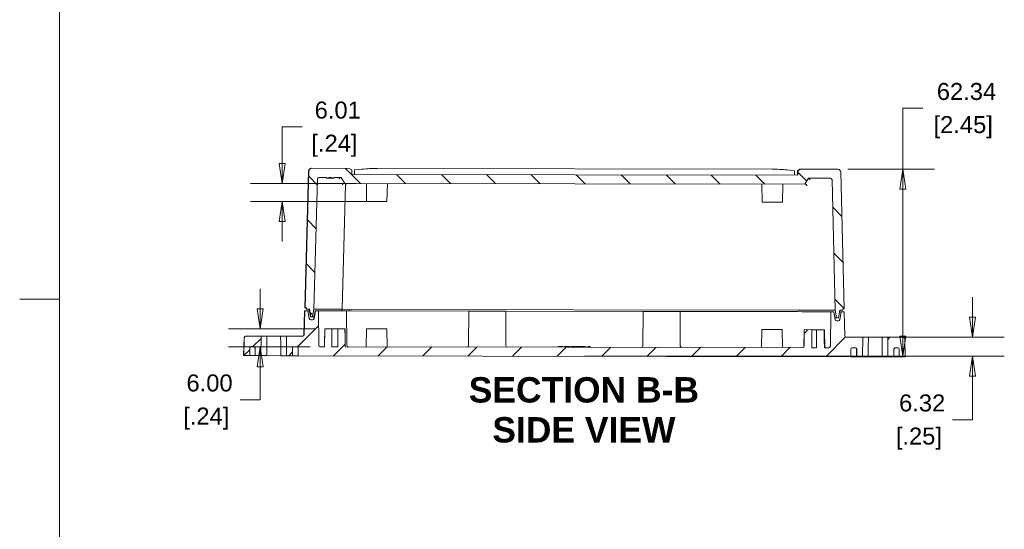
# Model space of a CAD drawing. Header units: millimetres. Extents: x 12 to 920, y 12 to 708.
# Tile 4 of 10: x 12 to 340, y 283 to 453. Entities that reach past the tile are written whole.
import ezdxf

# ---------------------------------------------------------------- set-up
doc = ezdxf.new("R2010")
doc.units = ezdxf.units.MM
doc.header["$LTSCALE"] = 3.333333
for name, color, linetype, lineweight in [('Dimension (ANSI)', 7, 'Continuous', 9), ('Hatch (ANSI)', 7, 'Continuous', 9), ('Sketch Geometry (ANSI)', 7, 'Continuous', 9), ('Symbol (ANSI)', 7, 'Continuous', 9), ('Visible (ANSI)', 7, 'Continuous', 9)]:
    doc.layers.add(name, color=color, linetype=linetype, lineweight=lineweight)
doc.styles.add('Label Text (ANSI)', font='arialbd.ttf')
doc.styles.add('Note Text (ANSI)', font='arial.ttf')
doc.dimstyles.new('Default - mm (ANSI)', dxfattribs={"dimscale": 3.333333, "dimtxt": 1.7, "dimasz": 2, "dimexe": 3.175, "dimexo": 1, "dimgap": 0.8, "dimtad": 0, "dimtih": 1, "dimtoh": 1, "dimrnd": 1e-08, "dimzin": 4, "dimdsep": 46, "dimtxsty": 'Note Text (ANSI)', "dimblk": 'Filled-1', "dimcen": 0.09, "dimdle": 10, "dimclrd": 256, "dimclre": 256, "dimclrt": 256, "dimadec": 1, "dimazin": 0, "dimtfac": 1.792941, "dimtofl": 0, "dimtmove": 0, "dimatfit": 3, "dimfxl": 1, "dimtolj": 1, "dimtzin": 0, "dimlwd": -1, "dimlwe": -1, "dimarcsym": 0})

# ---------------------------------------------------------------- blocks, each defined once
blk = doc.blocks.new('Filled-1')
at = {"color": 0}
for p, q in [((0, 0), (-1, 0.15)), ((-1, 0.15), (-1, -0.15)), ((-1, 0), (0, 0)), ((-1, -0.15), (0, 0))]:
    blk.add_line(p, q, dxfattribs=at)
at = {"color": 0, "flags": 128}
blk.add_lwpolyline([(-1, -0.15), (0, 0), (-1, 0.15), (-1, -0.15)], dxfattribs=at)
at = {"color": 0}
blk.add_solid([(-1, -0.15), (0, 0), (-1, 0.15), (-1, -0.15)], dxfattribs=at)
blk = doc.blocks.new('*D18')
at = {"layer": 'Defpoints', "color": 0, "transparency": 16777216}
for p in [(99.32, 398.38), (127.39, 398.38), (134.27, 392.37)]:
    blk.add_point(p, dxfattribs=at)
at = {"layer": 'Dimension (ANSI)', "transparency": 16777216}
for p, q in [((99.32, 405.05), (99.32, 417.24)), ((99.32, 417.24), (105.99, 417.24)), ((124.05, 398.38), (88.74, 398.38)), ((130.94, 392.37), (88.74, 392.37)), ((99.32, 385.7), (99.32, 379.04))]:
    blk.add_line(p, q, dxfattribs=at)
at = {"layer": 'Dimension (ANSI)', "transparency": 16777216, "xscale": 6.666666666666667, "yscale": 6.666666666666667, "zscale": 6.666666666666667}
for p, rotation in [((99.32, 398.38), 270), ((99.32, 392.37), 90)]:
    blk.add_blockref('Filled-1', p, dxfattribs=dict(at, rotation=rotation))
at = {"layer": 'Dimension (ANSI)', "transparency": 16777216, "char_height": 5.667, "attachment_point": 5, "style": 'Note Text (ANSI)'}
for s, insert in [('\\A1; 6.01', (116.73, 422.8)), ('\\A1;[.24]', (116.73, 410.94))]:
    blk.add_mtext(s, dxfattribs=dict(at, insert=insert))
blk = doc.blocks.new('*D19')
at = {"layer": 'Defpoints', "color": 0, "transparency": 16777216}
for p in [(113.48, 349.91), (91.89, 343.91), (111.96, 343.91)]:
    blk.add_point(p, dxfattribs=at)
at = {"layer": 'Dimension (ANSI)', "transparency": 16777216}
for p, q in [((91.89, 356.58), (91.89, 363.24)), ((110.14, 349.91), (81.31, 349.91)), ((108.63, 343.91), (81.31, 343.91)), ((91.89, 337.25), (91.89, 326.25)), ((91.89, 326.25), (85.22, 326.25))]:
    blk.add_line(p, q, dxfattribs=at)
at = {"layer": 'Dimension (ANSI)', "transparency": 16777216, "xscale": 6.666666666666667, "yscale": 6.666666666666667, "zscale": 6.666666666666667}
for p, rotation in [((91.89, 349.91), 270), ((91.89, 343.91), 90)]:
    blk.add_blockref('Filled-1', p, dxfattribs=dict(at, rotation=rotation))
at = {"layer": 'Dimension (ANSI)', "transparency": 16777216, "char_height": 5.667, "attachment_point": 5, "style": 'Note Text (ANSI)'}
for s, insert in [('\\A1; 6.00', (73.94, 331.81)), ('\\A1;[.24]', (73.94, 319.95))]:
    blk.add_mtext(s, dxfattribs=dict(at, insert=insert))
blk = doc.blocks.new('*D20')
at = {"layer": 'Defpoints', "color": 0, "transparency": 16777216}
for p in [(292.56, 347.08), (329.74, 347.08), (196.86, 340.76)]:
    blk.add_point(p, dxfattribs=at)
at = {"layer": 'Dimension (ANSI)', "transparency": 16777216}
for p, q in [((329.74, 353.75), (329.74, 360.41)), ((295.89, 347.08), (340.32, 347.08)), ((200.19, 340.76), (340.32, 340.76)), ((329.74, 334.09), (329.74, 319.58)), ((329.74, 319.58), (323.07, 319.58))]:
    blk.add_line(p, q, dxfattribs=at)
at = {"layer": 'Dimension (ANSI)', "transparency": 16777216, "xscale": 6.666666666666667, "yscale": 6.666666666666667, "zscale": 6.666666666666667}
for p, rotation in [((329.74, 347.08), 270), ((329.74, 340.76), 90)]:
    blk.add_blockref('Filled-1', p, dxfattribs=dict(at, rotation=rotation))
at = {"layer": 'Dimension (ANSI)', "transparency": 16777216, "char_height": 5.667, "attachment_point": 5, "style": 'Note Text (ANSI)'}
for s, insert in [('\\A1; 6.32', (311.81, 325.14)), ('\\A1;[.25]', (311.81, 313.28))]:
    blk.add_mtext(s, dxfattribs=dict(at, insert=insert))
blk = doc.blocks.new('*D21')
at = {"layer": 'Defpoints', "color": 0, "transparency": 16777216}
for p in [(284.77, 403.09), (196.86, 340.76), (306.46, 340.76)]:
    blk.add_point(p, dxfattribs=at)
at = {"layer": 'Dimension (ANSI)', "transparency": 16777216}
for p, q in [((306.46, 403.09), (306.46, 423.45)), ((306.46, 423.45), (313.12, 423.45)), ((288.1, 403.09), (317.04, 403.09)), ((306.46, 347.42), (306.46, 396.43)), ((200.19, 340.76), (317.04, 340.76))]:
    blk.add_line(p, q, dxfattribs=at)
at = {"layer": 'Dimension (ANSI)', "transparency": 16777216, "xscale": 6.666666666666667, "yscale": 6.666666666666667, "zscale": 6.666666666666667}
for p, rotation in [((306.46, 403.09), 90), ((306.46, 340.76), 270)]:
    blk.add_blockref('Filled-1', p, dxfattribs=dict(at, rotation=rotation))
at = {"layer": 'Dimension (ANSI)', "transparency": 16777216, "char_height": 5.667, "attachment_point": 5, "style": 'Note Text (ANSI)'}
for s, insert in [('\\A1; 62.34', (326.6, 429.01)), ('\\A1;[2.45]', (326.6, 417.15))]:
    blk.add_mtext(s, dxfattribs=dict(at, insert=insert))
blk = doc.blocks.new('Borders Hammond Border')
at = {"layer": 'Sketch Geometry (ANSI)'}
for p, q in [((7.5, 208.4), (7.5, 7.5)), ((7.5, 107.95), (3.5, 107.95))]:
    blk.add_line(p, q, dxfattribs=at)

msp = doc.modelspace()

# ---------------------------------------------------------------- hatches: boundary and pattern name
at = {"layer": 'Hatch (ANSI)'}
h = msp.add_hatch(dxfattribs=at)
h.set_pattern_fill('ANSI31', color=256, scale=84.666667, angle=90.00021, style=0)
h.set_pattern_definition([(135.0002, (0, 0), (-7.48352, -7.48357), [])])
edge = h.paths.add_edge_path()
edge.add_line((109.441, 353.917), (109.8864, 356.4162))
edge.add_line((109.8864, 356.4162), (111.1059, 399.9271))
edge.add_ellipse((111.6057, 399.9131), major_axis=(-0.5, 0.0009), ratio=0.99999831, start_angle=270, end_angle=358.5, ccw=False)
edge.add_line((111.6066, 400.4131), (114.1867, 400.4084))
edge.add_line((114.1867, 400.4084), (114.1862, 400.1584))
edge.add_line((114.1862, 400.1584), (114.81, 400.1572))
edge.add_line((114.81, 400.1572), (114.8104, 400.4072))
edge.add_line((114.8104, 400.4072), (115.8752, 400.4053))
edge.add_line((115.8752, 400.4053), (115.8748, 400.1553))
edge.add_line((115.8748, 400.1553), (116.565, 400.154))
edge.add_line((116.565, 400.154), (116.5654, 400.404))
edge.add_line((116.5654, 400.404), (119.0148, 400.3995))
edge.add_line((119.0148, 400.3995), (120.1658, 398.3974))
edge.add_line((120.1658, 398.3974), (273.7615, 398.1149))
edge.add_line((273.7615, 398.1149), (274.9199, 400.1127))
edge.add_line((274.9199, 400.1127), (282.3281, 400.0991))
edge.add_ellipse((282.3271, 399.5991), major_axis=(0.5, -0.0009), ratio=0.99999831, start_angle=1.5, end_angle=90, ccw=False)
edge.add_line((282.827, 399.6113), (283.8864, 356.0962))
edge.add_line((283.8864, 356.0962), (284.3226, 353.5954))
edge.add_line((284.3226, 353.5954), (284.9687, 353.5942))
edge.add_line((284.9687, 353.5942), (285.4141, 356.0934))
edge.add_line((285.4141, 356.0934), (286.3864, 356.0916))
edge.add_line((286.3864, 356.0916), (286.3873, 356.5916))
edge.add_line((286.3873, 356.5916), (286.8742, 356.5907))
edge.add_line((286.8742, 356.5907), (285.7658, 402.119))
edge.add_ellipse((284.7661, 402.0946), major_axis=(1, -0.0018), ratio=0.99999831, start_angle=1.5, end_angle=90)
edge.add_line((284.7679, 403.0946), (272.2728, 403.1176))
edge.add_line((272.2728, 403.1176), (271.4191, 402.6268))
edge.add_line((271.4191, 402.6268), (271.4031, 401.1192))
edge.add_line((271.4031, 401.1192), (122.5352, 401.393))
edge.add_line((122.5352, 401.393), (122.5248, 402.9006))
edge.add_line((122.5248, 402.9006), (121.6728, 403.3946))
edge.add_line((121.6728, 403.3946), (109.1777, 403.4176))
edge.add_ellipse((109.1759, 402.4176), major_axis=(-1, 0.0018), ratio=0.99999831, start_angle=270, end_angle=358.5)
edge.add_line((108.1763, 402.4456), (106.9004, 356.9217))
edge.add_line((106.9004, 356.9217), (107.3873, 356.9208))
edge.add_line((107.3873, 356.9208), (107.3864, 356.4208))
edge.add_line((107.3864, 356.4208), (108.3587, 356.419))
edge.add_line((108.3587, 356.419), (108.7949, 353.9182))
edge.add_line((108.7949, 353.9182), (109.441, 353.917))
h = msp.add_hatch(dxfattribs=at)
h.set_pattern_fill('ANSI31', color=256, scale=84.666667, style=0)
h.set_pattern_definition([(45, (0, 0), (-7.48355, 7.48355), [])])
edge = h.paths.add_edge_path()
edge.add_spline(control_points=[(89.7344, 343.9533), (89.7963, 343.9531), (89.8691, 343.9385), (89.9834, 343.891), (90.045, 343.8498), (90.1323, 343.7623), (90.1734, 343.7007), (90.2205, 343.5866), (90.2348, 343.514), (90.2347, 343.4523)], knot_values=[0.07412384, 0.07412384, 0.07412384, 0.07412384, 0.09269043, 0.09269043, 0.11123856, 0.11123856, 0.12976016, 0.12976016, 0.14825789, 0.14825789, 0.14825789, 0.14825789], degree=3, periodic=0)
edge.add_line((90.2347, 343.4523), (90.2301, 340.9523))
edge.add_line((90.2301, 340.9523), (92.1805, 340.9488))
edge.add_line((92.1805, 340.9488), (92.2495, 347.4486))
edge.add_line((92.2495, 347.4486), (87.1343, 347.458))
edge.add_ellipse((87.1334, 346.958), major_axis=(-0.5, 0.0009), ratio=0.99999831, start_angle=270, end_angle=358.5)
edge.add_line((86.6336, 346.9721), (86.4651, 340.9593))
edge.add_line((86.4651, 340.9593), (88.4651, 340.9556))
edge.add_line((88.4651, 340.9556), (88.4697, 343.4556))
edge.add_ellipse((88.9697, 343.4547), major_axis=(-0.5, 0.0009), ratio=0.99999831, start_angle=270, end_angle=360, ccw=False)
edge.add_line((88.9706, 343.9547), (89.7344, 343.9533))
edge = h.paths.add_edge_path()
edge.add_spline(control_points=[(303.4506, 343.0602), (303.4507, 343.1217), (303.4653, 343.1941), (303.5129, 343.3079), (303.5544, 343.3694), (303.6425, 343.4566), (303.7046, 343.4978), (303.8198, 343.545), (303.8931, 343.5594), (303.9555, 343.5592)], knot_values=[0.14864288, 0.14864288, 0.14864288, 0.14864288, 0.16710669, 0.16710669, 0.18565107, 0.18565107, 0.20428518, 0.20428518, 0.22298174, 0.22298174, 0.22298174, 0.22298174], degree=3, periodic=0)
edge.add_line((303.9555, 343.5592), (304.7562, 343.5578))
edge.add_ellipse((304.7553, 343.0578), major_axis=(0.5, -0.0009), ratio=0.99999831, start_angle=0, end_angle=90, ccw=False)
edge.add_line((305.2553, 343.0568), (305.2507, 340.5569))
edge.add_line((305.2507, 340.5569), (307.2507, 340.5532))
edge.add_line((307.2507, 340.5532), (307.1043, 346.5665))
edge.add_ellipse((306.6044, 346.5544), major_axis=(0.5, -0.0009), ratio=0.99999831, start_angle=1.5, end_angle=90)
edge.add_line((306.6053, 347.0544), (301.4325, 347.0639))
edge.add_line((301.4325, 347.0639), (301.4783, 340.5638))
edge.add_line((301.4783, 340.5638), (303.446, 340.5602))
edge.add_line((303.446, 340.5602), (303.4506, 343.0602))
edge = h.paths.add_edge_path()
edge.add_ellipse((108.8294, 353.4182), major_axis=(-0.5, 0.0009), ratio=0.99999831, start_angle=10, end_angle=90)
edge.add_line((108.8285, 352.9182), (109.4314, 352.917))
edge.add_ellipse((109.4323, 353.417), major_axis=(0.5, -0.0009), ratio=0.99999831, start_angle=270, end_angle=350)
edge.add_line((109.9246, 353.3293), (110.3855, 355.9153))
edge.add_line((110.3855, 355.9153), (111.3855, 355.9135))
edge.add_line((111.3855, 355.9135), (111.4647, 344.4089))
edge.add_ellipse((111.9647, 344.4124), major_axis=(-0.5, 0.0009), ratio=0.99999831, start_angle=0.5, end_angle=90)
edge.add_line((111.9638, 343.9124), (113.3958, 343.9097))
edge.add_line((113.3958, 343.9097), (113.5126, 349.9095))
edge.add_line((113.5126, 349.9095), (115.8569, 349.9052))
edge.add_line((115.8569, 349.9052), (115.9042, 343.9051))
edge.add_line((115.9042, 343.9051), (117.8209, 343.9016))
edge.add_line((117.8209, 343.9016), (117.8902, 349.9015))
edge.add_line((117.8902, 349.9015), (120.2345, 349.8972))
edge.add_line((120.2345, 349.8972), (120.3292, 343.897))
edge.add_line((120.3292, 343.897), (194.1494, 343.7612))
edge.add_line((194.1494, 343.7612), (194.1499, 344.0112))
edge.add_line((194.1499, 344.0112), (194.5596, 344.0105))
edge.add_line((194.5596, 344.0105), (194.5591, 343.7605))
edge.add_line((194.5591, 343.7605), (273.4491, 343.6153))
edge.add_line((273.4491, 343.6153), (273.5676, 349.6151))
edge.add_line((273.5676, 349.6151), (276.0586, 349.6106))
edge.add_spline(control_points=[(276.0586, 349.6106), (276.0907, 346.4677), (276.1215, 343.6104)], knot_values=[0, 0, 0, 0.60004565, 0.60004565, 0.60004565], weights=[1, 1.00056749, 1], degree=2, periodic=0)
edge.add_line((276.1215, 343.6104), (277.6024, 343.6077))
edge.add_spline(control_points=[(277.6024, 343.6077), (277.6438, 346.4649), (277.6875, 349.6076)], knot_values=[0, 0, 0, 0.60004565, 0.60004565, 0.60004565], weights=[1, 1.00056749, 1], degree=2, periodic=0)
edge.add_line((277.6875, 349.6076), (280.1784, 349.603))
edge.add_line((280.1784, 349.603), (280.2748, 343.6028))
edge.add_line((280.2748, 343.6028), (281.763, 343.6001))
edge.add_ellipse((281.7639, 344.1001), major_axis=(0.5, -0.0009), ratio=0.99999831, start_angle=270, end_angle=359.5)
edge.add_line((282.2639, 344.0948), (282.3855, 355.5989))
edge.add_line((282.3855, 355.5989), (283.3855, 355.5971))
edge.add_line((283.3855, 355.5971), (283.8368, 353.0094))
edge.add_ellipse((284.3294, 353.0954), major_axis=(-0.5, 0.0009), ratio=0.99999831, start_angle=10, end_angle=90)
edge.add_line((284.3285, 352.5954), (284.9314, 352.5942))
edge.add_ellipse((284.9323, 353.0942), major_axis=(0.5, -0.0009), ratio=0.99999831, start_angle=270, end_angle=350)
edge.add_line((285.4246, 353.0065), (285.8855, 355.5925))
edge.add_line((285.8855, 355.5925), (286.8855, 355.5907))
edge.add_line((286.8855, 355.5907), (287.0806, 347.5772))
edge.add_ellipse((287.5804, 347.5894), major_axis=(-0.5, 0.0009), ratio=0.99999831, start_angle=1.5, end_angle=90)
edge.add_line((287.5795, 347.0894), (293.0897, 347.0792))
edge.add_line((293.0897, 347.0792), (293.02, 340.5793))
edge.add_line((293.02, 340.5793), (291.0524, 340.583))
edge.add_line((291.0524, 340.583), (291.057, 343.083))
edge.add_spline(control_points=[(291.057, 343.083), (291.0571, 343.1445), (291.0427, 343.217), (290.9955, 343.3309), (290.9542, 343.3926), (290.8665, 343.4801), (290.8045, 343.5215), (290.6896, 343.5691), (290.6162, 343.5838), (290.5539, 343.5839)], knot_values=[0.07430402, 0.07430402, 0.07430402, 0.07430402, 0.09276783, 0.09276783, 0.11131221, 0.11131221, 0.12994632, 0.12994632, 0.14864288, 0.14864288, 0.14864288, 0.14864288], degree=3, periodic=0)
edge.add_line((290.5539, 343.5839), (289.586, 343.5857))
edge.add_ellipse((289.5851, 343.0857), major_axis=(-0.5, 0.0009), ratio=0.99999831, start_angle=270, end_angle=360)
edge.add_line((289.0851, 343.0866), (289.0805, 340.5866))
edge.add_line((289.0805, 340.5866), (104.6353, 340.9258))
edge.add_line((104.6353, 340.9258), (104.6399, 343.4258))
edge.add_ellipse((104.1399, 343.4268), major_axis=(0.5, -0.0009), ratio=0.99999831, start_angle=0, end_angle=90)
edge.add_line((104.1408, 343.9268), (103.2051, 343.9285))
edge.add_spline(control_points=[(103.2051, 343.9285), (103.1433, 343.9286), (103.0704, 343.9143), (102.956, 343.8672), (102.8942, 343.8261), (102.8066, 343.739), (102.7652, 343.6775), (102.7178, 343.5636), (102.7032, 343.4911), (102.703, 343.4294)], knot_values=[0.14825789, 0.14825789, 0.14825789, 0.14825789, 0.16682448, 0.16682448, 0.18537261, 0.18537261, 0.20389421, 0.20389421, 0.22239194, 0.22239194, 0.22239194, 0.22239194], degree=3, periodic=0)
edge.add_line((102.703, 343.4294), (102.6985, 340.9294))
edge.add_line((102.6985, 340.9294), (100.748, 340.933))
edge.add_line((100.748, 340.933), (100.7029, 347.4331))
edge.add_line((100.7029, 347.4331), (106.1602, 347.4231))
edge.add_ellipse((106.1611, 347.9231), major_axis=(0.5, -0.0009), ratio=0.99999831, start_angle=270, end_angle=358.5)
edge.add_line((106.6609, 347.909), (106.8855, 355.9217))
edge.add_line((106.8855, 355.9217), (107.8855, 355.9199))
edge.add_line((107.8855, 355.9199), (108.3368, 353.3322))

# ---------------------------------------------------------------- linework, layer by layer
at = {"layer": 'Visible (ANSI)'}
for p, q in [((108.0797, 402.4458), (106.8016, 356.9219)), ((108.1763, 402.4456), (106.9004, 356.9217)), ((109.1777, 403.4176), (109.0811, 403.4178)), ((121.6728, 403.3946), (109.1777, 403.4176)), ((122.5248, 402.9006), (121.6728, 403.3946)), ((122.5352, 401.393), (122.5248, 402.9006)), ((271.4031, 401.1192), (122.5352, 401.393)), ((123.4283, 401.3914), (123.4442, 402.8929)), ((123.4455, 402.8927), (123.4296, 401.3914)), ((125.8934, 403.1333), (123.4442, 402.8929)), ((123.4442, 402.8929), (123.4455, 402.8927)), ((123.4455, 402.8927), (125.8968, 403.1332)), ((130.9819, 403.3775), (130.9785, 403.3775)), ((130.9819, 403.3775), (262.8369, 403.135)), ((267.7519, 402.8808), (270.2867, 402.6226)), ((270.2971, 401.1212), (270.2867, 402.6226)), ((271.2935, 401.1194), (271.3044, 402.1456)), ((271.4191, 402.6268), (271.3098, 402.627)), ((271.4191, 402.6268), (271.4031, 401.1192)), ((272.2728, 403.1176), (271.4191, 402.6268)), ((272.1651, 403.1178), (272.2728, 403.1176)), ((284.7679, 403.0946), (272.2728, 403.1176)), ((286.8742, 356.5907), (285.7658, 402.119)), ((109.8864, 356.4162), (111.1059, 399.9271)), ((111.6066, 400.4131), (114.1867, 400.4084)), ((114.0632, 400.4086), (114.0627, 400.1586)), ((114.0632, 400.1586), (114.0627, 400.1586)), ((114.0636, 400.4086), (114.0632, 400.1586)), ((114.1862, 400.1584), (114.0632, 400.1586)), ((114.1867, 400.4084), (114.1862, 400.1584)), ((114.1862, 400.1584), (114.81, 400.1572)), ((114.81, 400.1572), (114.8104, 400.4072)), ((115.6828, 400.1556), (114.81, 400.1572)), ((114.8104, 400.4072), (115.8752, 400.4053)), ((115.6833, 400.4056), (115.6828, 400.1556)), ((115.6834, 400.1556), (115.6828, 400.1556)), ((115.6839, 400.4056), (115.6834, 400.1556)), ((115.8748, 400.1553), (115.6834, 400.1556)), ((115.8752, 400.4053), (115.8748, 400.1553)), ((115.8748, 400.1553), (116.565, 400.154)), ((116.565, 400.154), (116.5654, 400.404)), ((116.5654, 400.404), (119.0148, 400.3995)), ((119.0148, 400.3995), (120.1658, 398.3974)), ((119.3055, 356.3989), (120.4689, 397.9099)), ((119.9042, 398.3979), (120.0927, 398.3975)), ((120.1658, 398.3974), (120.0927, 398.3975)), ((120.1658, 398.3974), (273.7615, 398.1149)), ((127.4792, 392.3839), (127.3855, 398.3841)), ((134.2697, 392.3714), (134.3854, 398.3712)), ((259.4787, 392.1411), (259.385, 398.1413)), ((266.2692, 392.1286), (266.385, 398.1284)), ((273.7615, 398.1149), (274.9199, 400.1127)), ((273.7615, 398.1149), (273.8751, 398.1147)), ((274.9199, 400.1127), (282.3281, 400.0991)), ((282.827, 399.6113), (283.8864, 356.0962)), ((134.2697, 392.3714), (127.4792, 392.3839)), ((266.2692, 392.1286), (259.4787, 392.1411)), ((106.7867, 355.9219), (106.5617, 347.9092)), ((106.8855, 355.9217), (106.6609, 347.909)), ((106.8855, 355.9217), (106.7867, 355.9219)), ((106.8016, 356.9219), (106.9004, 356.9217)), ((107.8855, 355.9199), (106.8855, 355.9217)), ((106.9004, 356.9217), (107.3873, 356.9208)), ((107.2876, 356.421), (107.2885, 356.921)), ((107.3864, 356.4208), (107.2876, 356.421)), ((107.3873, 356.9208), (107.3864, 356.4208)), ((107.3864, 356.4208), (108.3587, 356.419)), ((108.3368, 353.3322), (107.8855, 355.9199)), ((107.8855, 355.9199), (108.3816, 355.919)), ((108.7306, 353.9183), (108.2944, 356.4191)), ((108.3587, 356.419), (108.7949, 353.9182)), ((109.441, 353.917), (109.8864, 356.4162)), ((110.3211, 355.9154), (109.8603, 353.3294)), ((112.8165, 356.4108), (109.8864, 356.4162)), ((110.3855, 355.9153), (109.9246, 353.3293)), ((110.3211, 355.9154), (110.3855, 355.9153)), ((111.3855, 355.9135), (110.3855, 355.9153)), ((111.4647, 344.4089), (111.3855, 355.9135)), ((111.3855, 355.9135), (112.8184, 355.9108)), ((113.3165, 356.4099), (112.8165, 356.4108)), ((112.8184, 355.9108), (113.3184, 355.9099)), ((113.3165, 356.4099), (119.3055, 356.3989)), ((120.8046, 355.8961), (113.3184, 355.9099)), ((119.2164, 355.8991), (119.3055, 356.3989)), ((122.2806, 356.3934), (119.3055, 356.3989)), ((120.8046, 355.8961), (122.2825, 355.8934)), ((120.8046, 355.8961), (120.8838, 344.3916)), ((271.2801, 356.1194), (122.2806, 356.3934)), ((122.2825, 355.8934), (161.5823, 355.8211)), ((161.461, 344.317), (161.5823, 355.8211)), ((161.5851, 355.8211), (161.4637, 344.317)), ((161.5823, 355.8211), (161.5851, 355.8211)), ((161.5851, 355.8211), (173.8851, 355.7985)), ((173.8851, 355.7985), (173.9645, 344.294)), ((173.8851, 355.7985), (219.7822, 355.7141)), ((219.6608, 344.2099), (219.7822, 355.7141)), ((219.7849, 355.7141), (219.6635, 344.2099)), ((219.7822, 355.7141), (219.7849, 355.7141)), ((219.7849, 355.7141), (232.0849, 355.6915)), ((232.0849, 355.6915), (232.1643, 344.1869)), ((232.0849, 355.6915), (271.282, 355.6194)), ((274.2856, 356.1138), (271.2801, 356.1194)), ((271.282, 355.6194), (272.7847, 355.6166)), ((272.7847, 355.6166), (272.804, 355.6166)), ((280.3178, 355.6027), (272.804, 355.6166)), ((274.305, 356.1138), (274.2856, 356.1138)), ((274.305, 356.1138), (280.316, 356.1027)), ((280.816, 356.1018), (280.316, 356.1027)), ((280.3178, 355.6027), (280.8178, 355.6018)), ((283.8215, 356.0963), (280.816, 356.1018)), ((280.8178, 355.6018), (282.3206, 355.5991)), ((282.3855, 355.5989), (282.2639, 344.0948)), ((282.3206, 355.5991), (282.3855, 355.5989)), ((283.3855, 355.5971), (282.3855, 355.5989)), ((283.8368, 353.0094), (283.3855, 355.5971)), ((283.8864, 356.0962), (283.8215, 356.0963)), ((283.8864, 356.0962), (284.3226, 353.5954)), ((284.9687, 353.5942), (285.4141, 356.0934)), ((285.325, 355.5935), (285.8206, 355.5926)), ((285.4141, 356.0934), (286.3864, 356.0916)), ((285.8855, 355.5925), (285.4246, 353.0065)), ((285.8206, 355.5926), (285.8855, 355.5925)), ((286.8855, 355.5907), (285.8855, 355.5925)), ((286.3864, 356.0916), (286.3873, 356.5916)), ((286.3873, 356.5916), (286.8742, 356.5907)), ((287.0806, 347.5772), (286.8855, 355.5907)), ((108.7306, 353.9183), (108.7949, 353.9182)), ((108.7949, 353.9182), (109.441, 353.917)), ((109.4314, 352.917), (108.8285, 352.9182)), ((109.9648, 353.9161), (109.441, 353.917)), ((284.2577, 353.5955), (283.7344, 353.5964)), ((284.3226, 353.5954), (284.2577, 353.5955)), ((284.3226, 353.5954), (284.9687, 353.5942)), ((284.9314, 352.5942), (284.3285, 352.5954)), ((113.4783, 349.9096), (113.3625, 343.9098)), ((113.4783, 349.9096), (113.5126, 349.9095)), ((115.8569, 349.9052), (113.5126, 349.9095)), ((115.8569, 349.9052), (117.8902, 349.9015)), ((120.2345, 349.8972), (117.8902, 349.9015)), ((120.2345, 349.8972), (120.2688, 349.8971)), ((120.2688, 349.8971), (120.3625, 343.8969)), ((127.401, 349.884), (127.2852, 343.8842)), ((127.401, 349.884), (134.1915, 349.8715)), ((134.1915, 349.8715), (134.2852, 343.8713)), ((259.4005, 349.6412), (259.2848, 343.6414)), ((259.4005, 349.6412), (266.1911, 349.6287)), ((266.1911, 349.6287), (266.2848, 343.6285)), ((273.4777, 349.6153), (273.362, 343.6155)), ((273.4777, 349.6153), (273.5676, 349.6151)), ((276.0586, 349.6106), (273.5676, 349.6151)), ((276.0586, 349.6106), (277.6875, 349.6076)), ((280.1784, 349.603), (277.6875, 349.6076)), ((280.1784, 349.603), (280.2683, 349.6028)), ((280.2683, 349.6028), (280.362, 343.6026)), ((86.3723, 340.9594), (86.541, 346.9722)), ((86.6336, 346.9721), (86.4651, 340.9593)), ((87.1343, 347.458), (87.0417, 347.4582)), ((92.2495, 347.4486), (87.1343, 347.458)), ((92.1805, 340.9488), (92.2495, 347.4486)), ((92.2495, 347.4486), (94.1697, 347.4451)), ((94.1697, 347.4451), (98.7624, 347.4367)), ((98.7624, 347.4367), (98.7696, 347.4366)), ((98.7696, 347.4366), (100.7029, 347.4331)), ((106.1602, 347.4231), (100.7029, 347.4331)), ((100.7029, 347.4331), (100.748, 340.933)), ((293.0897, 347.0792), (287.5795, 347.0894)), ((293.02, 340.5793), (293.0897, 347.0792)), ((294.9546, 347.0758), (293.0897, 347.0792)), ((299.5473, 347.0674), (294.9546, 347.0758)), ((299.5545, 347.0673), (299.5473, 347.0674)), ((301.4325, 347.0639), (299.5545, 347.0673)), ((306.6053, 347.0544), (301.4325, 347.0639)), ((301.4325, 347.0639), (301.4783, 340.5638)), ((307.2507, 340.5532), (307.1043, 346.5665)), ((88.4651, 340.9556), (88.4697, 343.4556)), ((88.9706, 343.9547), (89.7344, 343.9533)), ((90.2143, 340.9524), (90.2189, 343.4524)), ((90.2347, 343.4523), (90.2301, 340.9523)), ((102.6985, 340.9294), (102.703, 343.4294)), ((102.7143, 340.9294), (102.7189, 343.4294)), ((103.2051, 343.9285), (104.1408, 343.9268)), ((104.6399, 343.4258), (104.6353, 340.9258)), ((113.3958, 343.9097), (111.9638, 343.9124)), ((117.8209, 343.9016), (115.9042, 343.9051)), ((194.1494, 343.7612), (120.3292, 343.897)), ((191.4389, 343.7662), (191.4394, 344.0162)), ((191.4394, 343.7662), (191.4399, 344.0162)), ((191.4394, 344.0162), (191.4399, 344.0162)), ((191.4399, 344.0162), (192.9593, 344.0134)), ((192.9589, 343.7634), (192.9593, 344.0134)), ((193.4658, 343.7625), (193.4662, 344.0125)), ((193.4662, 344.0125), (193.4704, 344.0125)), ((193.4699, 343.7625), (193.4704, 344.0125)), ((193.4704, 344.0125), (193.7688, 344.0119)), ((193.7683, 343.7619), (193.7688, 344.0119)), ((193.7688, 344.0119), (194.1499, 344.0112)), ((194.1499, 344.0112), (194.1494, 343.7612)), ((194.5596, 344.0105), (194.1499, 344.0112)), ((194.5591, 343.7605), (194.5596, 344.0105)), ((273.4491, 343.6153), (194.5591, 343.7605)), ((194.5596, 344.0105), (194.9332, 344.0098)), ((194.9328, 343.7598), (194.9332, 344.0098)), ((194.9332, 344.0098), (194.9349, 344.0098)), ((194.9345, 343.7598), (194.9349, 344.0098)), ((194.9349, 344.0098), (195.2333, 344.0092)), ((195.2329, 343.7592), (195.2333, 344.0092)), ((195.6091, 343.7585), (195.6096, 344.0085)), ((195.6096, 344.0085), (195.7181, 344.0083)), ((195.7176, 343.7583), (195.7181, 344.0083)), ((195.7181, 343.7583), (195.7186, 344.0083)), ((195.7181, 344.0083), (195.7186, 344.0083)), ((195.7186, 344.0083), (196.8367, 344.0063)), ((196.8363, 343.7563), (196.8367, 344.0063)), ((196.8367, 344.0063), (197.0524, 344.0059)), ((197.0519, 343.7559), (197.0524, 344.0059)), ((197.0524, 344.0059), (197.1013, 344.0058)), ((197.1008, 343.7558), (197.1013, 344.0058)), ((197.3566, 343.7553), (197.3571, 344.0053)), ((197.3571, 344.0053), (197.4656, 344.0051)), ((197.4652, 343.7551), (197.4656, 344.0051)), ((197.4656, 343.7551), (197.4661, 344.0051)), ((197.4656, 344.0051), (197.4661, 344.0051)), ((197.4661, 344.0051), (198.5842, 344.0031)), ((198.5838, 343.7531), (198.5842, 344.0031)), ((198.5842, 344.0031), (198.7999, 344.0027)), ((198.7995, 343.7527), (198.7999, 344.0027)), ((198.7999, 344.0027), (198.8488, 344.0026)), ((198.8483, 343.7526), (198.8488, 344.0026)), ((199.1042, 343.7521), (199.1046, 344.0021)), ((199.1046, 344.0021), (199.2131, 344.0019)), ((199.2127, 343.7519), (199.2131, 344.0019)), ((199.2131, 344.0019), (199.2136, 344.0019)), ((199.2132, 343.7519), (199.2136, 344.0019)), ((199.2136, 344.0019), (200.3318, 343.9998)), ((200.3313, 343.7498), (200.3318, 343.9998)), ((200.3318, 343.9998), (200.5474, 343.9994)), ((200.547, 343.7494), (200.5474, 343.9994)), ((200.5474, 343.9994), (200.5963, 343.9993)), ((200.5958, 343.7493), (200.5963, 343.9993)), ((201.303, 343.748), (201.3035, 343.998)), ((201.3035, 343.998), (201.3076, 343.998)), ((201.3072, 343.748), (201.3076, 343.998)), ((201.3076, 343.998), (201.486, 343.9977)), ((201.4855, 343.7477), (201.486, 343.9977)), ((201.486, 343.9977), (202.1349, 343.9965)), ((202.1344, 343.7465), (202.1349, 343.9965)), ((277.6024, 343.6077), (276.1215, 343.6104)), ((281.763, 343.6001), (280.2748, 343.6028)), ((289.0805, 340.5866), (289.0851, 343.0866)), ((289.586, 343.5857), (290.5539, 343.5839)), ((291.0038, 343.0831), (290.9992, 340.5831)), ((291.057, 343.083), (291.0524, 340.583)), ((303.446, 340.5602), (303.4506, 343.0602)), ((303.5038, 343.0601), (303.4992, 340.5601)), ((303.9555, 343.5592), (304.7562, 343.5578)), ((305.2553, 343.0568), (305.2507, 340.5569)), ((86.4651, 340.9593), (86.3723, 340.9594)), ((86.4651, 340.9593), (88.4651, 340.9556)), ((88.4651, 340.9556), (88.5875, 340.9554)), ((90.2143, 340.9524), (88.5875, 340.9554)), ((90.2143, 340.9524), (90.2301, 340.9523)), ((90.2301, 340.9523), (92.1805, 340.9488)), ((92.1805, 340.9488), (94.1009, 340.9452)), ((94.1009, 340.9452), (98.8072, 340.9366)), ((98.8144, 340.9366), (98.8072, 340.9366)), ((98.8144, 340.9366), (100.748, 340.933)), ((100.748, 340.933), (102.6985, 340.9294)), ((102.6985, 340.9294), (102.7143, 340.9294)), ((104.4647, 340.9262), (102.7143, 340.9294)), ((104.4647, 340.9262), (104.6118, 340.9259)), ((104.6353, 340.9258), (104.6118, 340.9259)), ((104.6353, 340.9258), (289.0805, 340.5866)), ((289.0805, 340.5866), (289.2022, 340.5864)), ((290.9992, 340.5831), (289.2022, 340.5864)), ((290.9992, 340.5831), (291.0524, 340.583)), ((291.0524, 340.583), (293.02, 340.5793)), ((293.02, 340.5793), (294.8858, 340.5759)), ((294.8858, 340.5759), (299.5921, 340.5673)), ((299.5921, 340.5673), (299.5993, 340.5672)), ((299.5993, 340.5672), (301.4783, 340.5638)), ((301.4783, 340.5638), (303.446, 340.5602)), ((303.446, 340.5602), (303.4992, 340.5601)), ((305.0794, 340.5572), (303.4992, 340.5601)), ((305.0794, 340.5572), (305.2265, 340.5569)), ((305.2507, 340.5569), (305.2265, 340.5569)), ((305.2507, 340.5569), (307.2507, 340.5532))]:
    msp.add_line(p, q, dxfattribs=at)
for centre, radius, start, end in [((109.0793, 402.4178), 1, 89.894615, 178.39186), ((120.9687, 397.8959), 0.5, 89.894615, 178.394615), ((109.368, 353.4172), 0.5, 269.894615, 349.894615), ((87.0408, 346.9582), 0.5, 89.894615, 178.392502), ((106.0619, 347.9232), 0.5, 269.894615, 358.39186), ((89.7189, 343.4533), 0.5, 359.894615, 89.894615), ((103.2189, 343.4285), 0.5, 89.894615, 179.894615), ((121.3838, 344.395), 0.5, 180.394615, 269.894615), ((290.5038, 343.084), 0.5, 359.894615, 89.894615), ((304.0038, 343.0591), 0.5, 89.894615, 179.894615)]:
    msp.add_arc(centre, radius, start, end, dxfattribs=at)
for centre, major_axis, ratio, start_param, end_param in [((109.1759, 402.4176), (-1, 0.0018), 0.99999831, 4.71238898, 6.25700537), ((130.882, 352.2776), (-35.5622, -36.6969), 0.99995181, 3.90942586, 4.00909452), ((130.8887, 352.2776), (34.1178, -38.0424), 0.99998386, 2.40869583, 2.50836448), ((262.7468, 353.7351), (32.9828, -36.7768), 0.99998386, 2.30902717, 2.40869583), ((271.306, 402.1194), (0.0106, 1), 0.00183917, 1.03842011, 1.54463244), ((270.4312, 402.121), (1.7339, 0.9968), 0.00045983, 0.00079644, 1.0392005), ((284.7661, 402.0946), (1, -0.0018), 0.99999831, 0.02617994, 1.57079633), ((111.6057, 399.9131), (-0.5, 0.0009), 0.99999831, 4.71238898, 6.25700537), ((282.3271, 399.5991), (0.5, -0.0009), 0.99999831, 0.02617994, 1.57079633), ((108.8294, 353.4182), (-0.5, 0.0009), 0.99999831, 0.17453293, 1.57079633), ((109.4323, 353.417), (0.5, -0.0009), 0.99999831, 4.71238898, 6.10865238), ((284.3294, 353.0954), (-0.5, 0.0009), 0.99999831, 0.17453293, 1.57079633), ((284.9323, 353.0942), (0.5, -0.0009), 0.99999831, 4.71238898, 6.10865238), ((87.1334, 346.958), (-0.5, 0.0009), 0.99999831, 4.71238898, 6.25700537), ((106.1611, 347.9231), (0.5, -0.0009), 0.99999831, 4.71238898, 6.25700537), ((287.5804, 347.5894), (-0.5, 0.0009), 0.99999831, 0.02617994, 1.57079633), ((306.6044, 346.5544), (0.5, -0.0009), 0.99999831, 0.02617994, 1.57079633), ((88.9697, 343.4547), (-0.5, 0.0009), 0.99999831, 4.71238898, 6.28318531), ((104.1399, 343.4268), (0.5, -0.0009), 0.99999831, 0, 1.57079633), ((111.9647, 344.4124), (-0.5, 0.0009), 0.99999831, 0.00872665, 1.57079633), ((160.9619, 344.3222), (0.0009, 0.5), 0.998159, 3.14159265, 4.70366233), ((160.9638, 344.3222), (-0.0009, -0.5), 0.99999831, 0, 1.56206968), ((174.4645, 344.2974), (-0.0009, -0.5), 0.99999831, 4.72111563, 6.28318531), ((219.1617, 344.2152), (0.0009, 0.5), 0.998159, 3.14159265, 4.70366233), ((219.1636, 344.2152), (-0.0009, -0.5), 0.99999831, 0, 1.56206968), ((232.6643, 344.1904), (-0.0009, -0.5), 0.99999831, 4.72111563, 6.28318531), ((281.7639, 344.1001), (0.5, -0.0009), 0.99999831, 4.71238898, 6.27445866), ((289.5851, 343.0857), (-0.5, 0.0009), 0.99999831, 4.71238898, 6.28318531), ((304.7553, 343.0578), (0.5, -0.0009), 0.99999831, 0, 1.57079633)]:
    msp.add_ellipse(centre, major_axis=major_axis, ratio=ratio, start_param=start_param, end_param=end_param, dxfattribs=at)
for points, knots in [([(118.825, 400.3998), (118.7834, 400.3999), (118.7389, 400.3895), (118.6459, 400.3483), (118.5986, 400.3172), (118.5043, 400.2351), (118.4587, 400.1832), (118.3739, 400.0607), (118.3371, 399.9893), (118.3105, 399.916), (118.3101, 399.9149), (118.3097, 399.9139)], [-0.0812591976, -0.0812591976, -0.0812591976, -0.0812591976, -0.0634417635, -0.0634417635, -0.0447337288, -0.0447337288, -0.0239385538, -0.0239385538, 0, 0, 0.0003492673, 0.0003492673, 0.0003492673, 0.0003492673]), ([(119.9042, 398.3979), (119.8521, 398.398), (119.7985, 398.3869), (119.6915, 398.3433), (119.6396, 398.3106), (119.542, 398.2256), (119.498, 398.1729), (119.4242, 398.0521), (119.3964, 397.984), (119.3802, 397.914), (119.38, 397.913), (119.3797, 397.9119)], [-0.0798893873, -0.0798893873, -0.0798893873, -0.0798893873, -0.06154373, -0.06154373, -0.0425636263, -0.0425636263, -0.0221256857, -0.0221256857, 0, 0, 0.0003390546, 0.0003390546, 0.0003390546, 0.0003390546]), ([(274.3973, 397.6268), (274.3971, 397.6278), (274.3969, 397.6289), (274.3809, 397.6989), (274.3533, 397.7671), (274.2799, 397.8882), (274.2361, 397.9411), (274.1389, 398.0265), (274.0871, 398.0593), (273.9805, 398.1033), (273.927, 398.1146), (273.8751, 398.1147)], [-0.0800082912, -0.0800082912, -0.0800082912, -0.0800082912, -0.079670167, -0.079670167, -0.0576051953, -0.0576051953, -0.0372233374, -0.0372233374, -0.0182953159, -0.0182953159, 0, 0, 0, 0]), ([(275.4798, 399.6248), (275.4795, 399.6259), (275.4791, 399.6269), (275.4527, 399.7003), (275.4161, 399.7719), (275.3318, 399.8946), (275.2864, 399.9467), (275.1925, 400.0291), (275.1455, 400.0605), (275.0529, 400.102), (275.0085, 400.1126), (274.9671, 400.1127)], [-0.0812798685, -0.0812798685, -0.0812798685, -0.0812798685, -0.0809320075, -0.0809320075, -0.0570898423, -0.0570898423, -0.036378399, -0.036378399, -0.0177456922, -0.0177456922, 0, 0, 0, 0]), ([(89.7344, 343.9533), (89.7963, 343.9531), (89.8691, 343.9385), (89.9834, 343.891), (90.045, 343.8498), (90.1323, 343.7623), (90.1734, 343.7007), (90.2205, 343.5866), (90.2348, 343.514), (90.2347, 343.4523)], [0.0741238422, 0.0741238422, 0.0741238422, 0.0741238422, 0.0926904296, 0.0926904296, 0.1112385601, 0.1112385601, 0.1297601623, 0.1297601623, 0.1482578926, 0.1482578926, 0.1482578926, 0.1482578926]), ([(102.703, 343.4294), (102.7032, 343.4911), (102.7178, 343.5636), (102.7652, 343.6775), (102.8066, 343.739), (102.8942, 343.8261), (102.956, 343.8672), (103.0704, 343.9143), (103.1433, 343.9286), (103.2051, 343.9285)], [0.1482578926, 0.1482578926, 0.1482578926, 0.1482578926, 0.1667556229, 0.1667556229, 0.1852772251, 0.1852772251, 0.2038253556, 0.2038253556, 0.222391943, 0.222391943, 0.222391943, 0.222391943]), ([(290.5539, 343.5839), (290.6162, 343.5838), (290.6896, 343.5691), (290.8045, 343.5215), (290.8665, 343.4801), (290.9542, 343.3926), (290.9955, 343.3309), (291.0427, 343.217), (291.0571, 343.1445), (291.057, 343.083)], [0.074304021, 0.074304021, 0.074304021, 0.074304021, 0.0930005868, 0.0930005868, 0.111634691, 0.111634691, 0.1301790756, 0.1301790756, 0.1486428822, 0.1486428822, 0.1486428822, 0.1486428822]), ([(303.4506, 343.0602), (303.4507, 343.1217), (303.4653, 343.1941), (303.5129, 343.3079), (303.5544, 343.3694), (303.6425, 343.4566), (303.7046, 343.4978), (303.8198, 343.545), (303.8931, 343.5594), (303.9555, 343.5592)], [0.1486428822, 0.1486428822, 0.1486428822, 0.1486428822, 0.1671066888, 0.1671066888, 0.1856510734, 0.1856510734, 0.2042851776, 0.2042851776, 0.2229817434, 0.2229817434, 0.2229817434, 0.2229817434])]:
    msp.add_open_spline(points, degree=3, knots=knots, dxfattribs=at)
for points, weights in [([(113.5126, 349.9095), (113.4551, 346.9561), (113.3958, 343.9097)], [1, 1.00011767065, 1]), ([(115.9042, 343.9051), (115.8811, 346.8167), (115.8569, 349.9052)], [1, 1.00035164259, 1]), ([(117.8902, 349.9015), (117.8547, 346.813), (117.8209, 343.9016)], [1, 1.0003516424, 1]), ([(120.3292, 343.897), (120.2811, 346.9436), (120.2345, 349.8972)], [1, 1.00011766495, 1]), ([(273.5676, 349.6151), (273.5093, 346.6632), (273.4491, 343.6153)], [1, 1.0001215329, 1]), ([(276.1215, 343.6104), (276.0907, 346.4677), (276.0586, 349.6106)], [1, 1.00056749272, 1]), ([(277.6875, 349.6076), (277.6438, 346.4649), (277.6024, 343.6077)], [1, 1.00056749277, 1]), ([(280.2748, 343.6028), (280.2259, 346.6509), (280.1784, 349.603)], [1, 1.00012153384, 1])]:
    msp.add_rational_spline(points, weights, degree=2, dxfattribs=at)
for points in [[(94.1009, 340.9452), (94.1354, 344.2091), (94.1697, 347.4451)], [(98.8144, 340.9366), (98.7919, 344.2006), (98.7696, 347.4366)], [(294.9546, 347.0758), (294.9203, 343.8398), (294.8858, 340.5759)], [(299.5545, 347.0673), (299.5768, 343.8312), (299.5993, 340.5672)]]:
    msp.add_open_spline(points, degree=2, dxfattribs=at)

# ---------------------------------------------------------------- block references
at = {"xscale": 3.333333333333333, "yscale": 3.333333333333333, "zscale": 3.333333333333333}
msp.add_blockref('Borders Hammond Border', (0, 0), dxfattribs=at)

# ---------------------------------------------------------------- texts
at = {"layer": 'Symbol (ANSI)', "attachment_point": 7, "style": 'Label Text (ANSI)'}
for s, insert, char_height in [('SECTION B-B', (161.551, 325.1901), 8.466667), ('SIDE VIEW', (169.4336, 311.8661), 8.46667)]:
    msp.add_mtext(s, dxfattribs=dict(at, insert=insert, char_height=char_height))

# ---------------------------------------------------------------- dimensions: what is measured, and where the dimension line sits
at = {"layer": 'Dimension (ANSI)'}
for base, p1, p2, text, override, picture, middle in [((306.4575, 340.7562), (284.7679, 403.0946), (196.8579, 340.7562), ' <>\\X[2.45]', {"dimgap": 0.8, "dimdec": 2, "dimpost": '\\X', "dimtol": 0, "dimlim": 0, "dimtp": 0, "dimtm": 0, "dimtdec": 2, "dimatfit": 2}, '*D21', (326.6043, 423.451)), ((99.3235, 398.3841), (134.2697, 392.3714), (127.3855, 398.3841), ' <>\\X[.24]', {"dimgap": 0.8, "dimdec": 2, "dimpost": '\\X', "dimtol": 0, "dimlim": 0, "dimtp": 0, "dimtm": 0, "dimtdec": 2, "dimatfit": 1}, '*D18', (116.7336, 417.2393)), ((91.8901, 343.9124), (113.4783, 349.9096), (111.9638, 343.9124), ' <>\\X[.24]', {"dimgap": 0.8, "dimdec": 2, "dimpost": '\\X', "dimtol": 0, "dimlim": 0, "dimtp": 0, "dimtm": 0, "dimtdec": 2, "dimatfit": 1}, '*D19', (73.9427, 326.25)), ((329.7411, 347.0802), (196.8579, 340.7562), (292.5586, 347.0802), ' <>\\X[.25]', {"dimgap": 0.8, "dimdec": 2, "dimpost": '\\X', "dimtol": 0, "dimlim": 0, "dimtp": 0, "dimtm": 0, "dimtdec": 2, "dimatfit": 1}, '*D20', (311.8131, 319.5797))]:
    dim = msp.add_linear_dim(base=base, p1=p1, p2=p2, angle=90, text=text, dimstyle='Default - mm (ANSI)', override=override, dxfattribs=at)
    dim.commit()
    dim.dimension.update_dxf_attribs({"geometry": picture, "text_midpoint": middle, "dimtype": 160})

doc.saveas('drawing.dxf')
